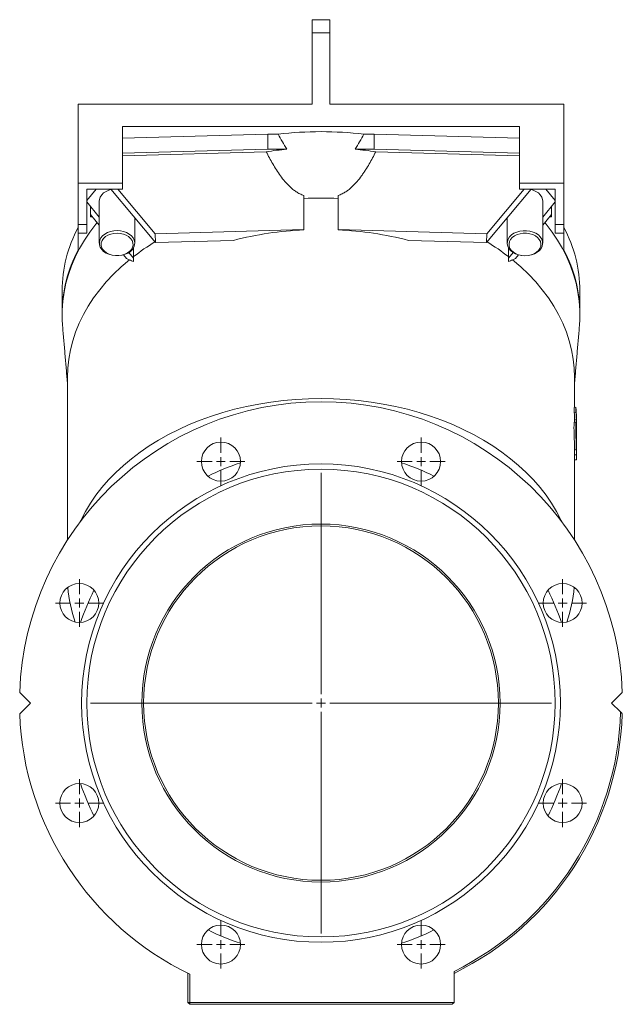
# Model space of a CAD drawing. Header units: millimetres. Extents: x 744 to 1990, y 502 to 1690.
# Tile 7 of 7: x 1650 to 1990, y 1134 to 1690. Entities that reach past the tile are written whole.
import ezdxf

# ---------------------------------------------------------------- set-up
doc = ezdxf.new("R2010")
doc.units = ezdxf.units.MM

# ---------------------------------------------------------------- blocks, each defined once
blk = doc.blocks.new('SW_CENTERMARKSYMBOL_1')
at = {"color": 0, "linetype": 'Continuous', "lineweight": 0}
for p, q in [((0, 5), (0, 130)), ((-5, 0), (-130, 0)), ((0, 0), (-2.5, 0)), ((0, 0), (0, 2.5)), ((0, 0), (0, -2.5)), ((0, 0), (2.5, 0)), ((5, 0), (130, 0)), ((0, -5), (0, -130))]:
    blk.add_line(p, q, dxfattribs=at)
blk = doc.blocks.new('SW_CENTERMARKSYMBOL_2')
at = {"color": 0, "linetype": 'Continuous', "lineweight": 0}
for p, q in [((0, 5), (0, 13.5)), ((-5, 0), (-13.5, 0)), ((0, 0), (-2.5, 0)), ((0, 0), (0, 2.5)), ((0, 0), (0, -2.5)), ((0, 0), (2.5, 0)), ((5, 0), (13.5, 0)), ((0, -5), (0, -13.5))]:
    blk.add_line(p, q, dxfattribs=at)
blk = doc.blocks.new('SW_CENTERMARKSYMBOL_3')
at = {"color": 0, "linetype": 'Continuous', "lineweight": 0}
for p, q in [((0, 5), (0, 13.5)), ((-5, 0), (-13.5, 0)), ((0, 0), (-2.5, 0)), ((0, 0), (0, 2.5)), ((0, 0), (0, -2.5)), ((0, 0), (2.5, 0)), ((5, 0), (13.5, 0)), ((0, -5), (0, -13.5))]:
    blk.add_line(p, q, dxfattribs=at)
blk = doc.blocks.new('SW_CENTERMARKSYMBOL_4')
at = {"color": 0, "linetype": 'Continuous', "lineweight": 0}
for p, q in [((0, 5), (0, 13.5)), ((-5, 0), (-13.5, 0)), ((0, 0), (-2.5, 0)), ((0, 0), (0, 2.5)), ((0, 0), (0, -2.5)), ((0, 0), (2.5, 0)), ((5, 0), (13.5, 0)), ((0, -5), (0, -13.5))]:
    blk.add_line(p, q, dxfattribs=at)
blk = doc.blocks.new('SW_CENTERMARKSYMBOL_5')
at = {"color": 0, "linetype": 'Continuous', "lineweight": 0}
for p, q in [((0, 5), (0, 13.5)), ((-5, 0), (-13.5, 0)), ((0, 0), (-2.5, 0)), ((0, 0), (0, 2.5)), ((0, 0), (0, -2.5)), ((0, 0), (2.5, 0)), ((5, 0), (13.5, 0)), ((0, -5), (0, -13.5))]:
    blk.add_line(p, q, dxfattribs=at)
blk = doc.blocks.new('SW_CENTERMARKSYMBOL_6')
at = {"color": 0, "linetype": 'Continuous', "lineweight": 0}
for p, q in [((0, 5), (0, 13.5)), ((-5, 0), (-13.5, 0)), ((0, 0), (-2.5, 0)), ((0, 0), (0, 2.5)), ((0, 0), (0, -2.5)), ((0, 0), (2.5, 0)), ((5, 0), (13.5, 0)), ((0, -5), (0, -13.5))]:
    blk.add_line(p, q, dxfattribs=at)
blk = doc.blocks.new('SW_CENTERMARKSYMBOL_7')
at = {"color": 0, "linetype": 'Continuous', "lineweight": 0}
for p, q in [((0, 5), (0, 13.5)), ((-5, 0), (-13.5, 0)), ((0, 0), (-2.5, 0)), ((0, 0), (0, 2.5)), ((0, 0), (0, -2.5)), ((0, 0), (2.5, 0)), ((5, 0), (13.5, 0)), ((0, -5), (0, -13.5))]:
    blk.add_line(p, q, dxfattribs=at)
blk = doc.blocks.new('SW_CENTERMARKSYMBOL_8')
at = {"color": 0, "linetype": 'Continuous', "lineweight": 0}
for p, q in [((0, 5), (0, 13.5)), ((-5, 0), (-13.5, 0)), ((0, 0), (-2.5, 0)), ((0, 0), (0, 2.5)), ((0, 0), (0, -2.5)), ((0, 0), (2.5, 0)), ((5, 0), (13.5, 0)), ((0, -5), (0, -13.5))]:
    blk.add_line(p, q, dxfattribs=at)
blk = doc.blocks.new('SW_CENTERMARKSYMBOL_9')
at = {"color": 0, "linetype": 'Continuous', "lineweight": 0}
for p, q in [((0, 5), (0, 13.5)), ((-5, 0), (-13.5, 0)), ((0, 0), (-2.5, 0)), ((0, 0), (0, 2.5)), ((0, 0), (0, -2.5)), ((0, 0), (2.5, 0)), ((5, 0), (13.5, 0)), ((0, -5), (0, -13.5))]:
    blk.add_line(p, q, dxfattribs=at)

msp = doc.modelspace()

# ---------------------------------------------------------------- linework, layer by layer
at = {"color": 7, "linetype": 'Continuous', "lineweight": 15}
for p, q in [((1815.11, 1690.02), (1815.11, 1682.7)), ((1825.11, 1690.02), (1825.11, 1682.7)), ((1815.11, 1682.7), (1815.11, 1642.4)), ((1825.11, 1682.7), (1815.11, 1682.7)), ((1825.11, 1682.7), (1825.11, 1642.4)), ((1683.11, 1597.85), (1683.11, 1642.4)), ((1683.11, 1642.4), (1815.11, 1642.4)), ((1825.11, 1642.4), (1957.11, 1642.4)), ((1957.11, 1597.85), (1957.11, 1642.4)), ((1708.11, 1597.85), (1708.11, 1629.67)), ((1932.11, 1629.67), (1708.11, 1629.67)), ((1932.11, 1597.85), (1932.11, 1629.67)), ((1708.11, 1623.11), (1790.11, 1625.43)), ((1790.11, 1616.94), (1790.11, 1625.43)), ((1790.11, 1625.43), (1796.03, 1625.43)), ((1844.19, 1625.43), (1850.11, 1625.43)), ((1850.11, 1616.94), (1850.11, 1625.43)), ((1850.11, 1625.43), (1932.11, 1623.11)), ((1708.11, 1614.62), (1790.11, 1616.94)), ((1790.11, 1616.94), (1800.87, 1616.94)), ((1839.35, 1616.94), (1850.11, 1616.94)), ((1850.11, 1616.94), (1932.11, 1614.62)), ((1789.25, 1615.5), (1708.11, 1613.21)), ((1932.11, 1613.21), (1850.97, 1615.5)), ((1708.11, 1597.85), (1683.11, 1597.85)), ((1683.11, 1597.85), (1683.11, 1574.52)), ((1708.11, 1594.31), (1708.11, 1597.85)), ((1957.11, 1597.85), (1932.11, 1597.85)), ((1932.11, 1597.85), (1932.11, 1594.31)), ((1957.11, 1574.52), (1957.11, 1597.85)), ((1688.11, 1594.31), (1708.11, 1594.31)), ((1688.11, 1574.52), (1688.11, 1594.31)), ((1693.27, 1594.31), (1688.11, 1587.99)), ((1701.69, 1594.31), (1726.81, 1564.23)), ((1705.54, 1594.31), (1726.53, 1569.18)), ((1810.44, 1571.55), (1810.44, 1590.87)), ((1810.44, 1589.13), (1810.44, 1571.46)), ((1829.78, 1571.55), (1829.78, 1590.87)), ((1829.78, 1589.13), (1829.78, 1571.46)), ((1938.53, 1594.31), (1913.41, 1564.23)), ((1934.68, 1594.31), (1913.69, 1569.18)), ((1932.11, 1594.31), (1952.11, 1594.31)), ((1952.11, 1587.99), (1946.95, 1594.31)), ((1952.11, 1594.31), (1952.11, 1574.52)), ((1688.11, 1587.2), (1695.11, 1578.63)), ((1690.11, 1584.75), (1690.11, 1580.17)), ((1945.11, 1578.63), (1952.11, 1587.2)), ((1950.11, 1584.75), (1950.11, 1580.17)), ((1695.11, 1574.05), (1690.11, 1580.17)), ((1690.11, 1578.76), (1690.11, 1580.17)), ((1691.26, 1578.76), (1690.11, 1578.76)), ((1945.11, 1574.05), (1950.11, 1580.17)), ((1950.11, 1578.76), (1948.96, 1578.76)), ((1950.11, 1580.17), (1950.11, 1578.76)), ((1688.11, 1574.52), (1683.11, 1574.52)), ((1683.11, 1574.52), (1683.11, 1569.57)), ((1688.11, 1569.57), (1688.11, 1574.52)), ((1952.11, 1574.52), (1957.11, 1574.52)), ((1952.11, 1574.52), (1952.11, 1569.57)), ((1957.11, 1569.57), (1957.11, 1574.52)), ((1683.11, 1569.57), (1688.11, 1569.57)), ((1683.11, 1569.57), (1683.11, 1560)), ((1726.53, 1569.18), (1810.44, 1571.55)), ((1726.81, 1564.23), (1726.53, 1569.18)), ((1810.44, 1571.46), (1810.44, 1571.55)), ((1913.69, 1569.18), (1829.78, 1571.55)), ((1829.78, 1571.46), (1829.78, 1571.55)), ((1913.41, 1564.23), (1913.69, 1569.18)), ((1952.11, 1569.57), (1957.11, 1569.57)), ((1957.11, 1560), (1957.11, 1569.57)), ((1726.81, 1564.23), (1770.77, 1565.48)), ((1913.41, 1564.23), (1869.45, 1565.48)), ((1710.41, 1555.31), (1708.76, 1557.33)), ((1714.36, 1555.42), (1711.75, 1558.62)), ((1714.36, 1561.22), (1714.36, 1555.42)), ((1925.86, 1561.22), (1925.86, 1555.42)), ((1925.86, 1555.42), (1928.47, 1558.62)), ((1929.81, 1555.31), (1931.46, 1557.33)), ((1714.36, 1555.42), (1714.36, 1553.48)), ((1925.86, 1555.42), (1925.86, 1553.48)), ((1962.89, 1471.27), (1963.88, 1471.31)), ((1962.89, 1471.27), (1962.89, 1468.45)), ((1962.89, 1468.45), (1963.88, 1468.49)), ((1963.88, 1471.31), (1963.88, 1468.49)), ((1963.1, 1464.21), (1964.1, 1464.22)), ((1963.1, 1464.21), (1963.1, 1462.9)), ((1964.1, 1464.22), (1964.1, 1461.24)), ((1964.1, 1449.57), (1964.1, 1459.06)), ((1963.1, 1447.38), (1963.1, 1444.41)), ((1964.1, 1447.39), (1964.1, 1444.42)), ((1963.1, 1444.41), (1964.1, 1444.42)), ((1963.11, 1441.58), (1964.1, 1441.57)), ((1656.22, 1304.4), (1650.22, 1310.4)), ((1990, 1310.4), (1984, 1304.4)), ((1650.22, 1298.4), (1656.22, 1304.4)), ((1984, 1304.4), (1989.03, 1299.37)), ((1745.11, 1135.4), (1745.11, 1151.84)), ((1746.11, 1151.35), (1746.11, 1135.4)), ((1895.11, 1152.95), (1895.11, 1135.4)), ((1746.11, 1135.4), (1745.11, 1135.4)), ((1745.11, 1135.4), (1746.11, 1134.4)), ((1746.11, 1135.4), (1895.11, 1135.4)), ((1746.11, 1135.4), (1746.11, 1134.4)), ((1894.11, 1134.4), (1746.11, 1134.4)), ((1894.11, 1134.4), (1895.11, 1135.4))]:
    msp.add_line(p, q, dxfattribs=at)
at = {"color": 7, "linetype": 'Continuous', "lineweight": 15, "flags": 128}
for points in [[(1695.11, 1587.6), (1695.21, 1588.6), (1695.66, 1589.91), (1696.45, 1591.13), (1697.55, 1592.23), (1698.93, 1593.15), (1700.53, 1593.88), (1701.74, 1594.25)], [(1938.48, 1594.25), (1939.69, 1593.88), (1941.29, 1593.15), (1942.67, 1592.23), (1943.77, 1591.13), (1944.56, 1589.91), (1945.01, 1588.6), (1945.11, 1587.6)], [(1693.91, 1575.52), (1693.16, 1574.6), (1689.77, 1570.12), (1686.69, 1565.53), (1683.94, 1560.84), (1681.51, 1556.06), (1679.42, 1551.2), (1677.67, 1546.27), (1676.27, 1541.29), (1675.21, 1536.27), (1674.51, 1531.22), (1674.15, 1526.14), (1674.15, 1521.06), (1674.37, 1517.41)], [(1965.85, 1517.41), (1966.07, 1521.06), (1966.07, 1526.14), (1965.71, 1531.22), (1965.01, 1536.27), (1963.95, 1541.29), (1962.55, 1546.27), (1960.8, 1551.2), (1958.71, 1556.06), (1956.28, 1560.84), (1953.53, 1565.53), (1950.45, 1570.12), (1947.06, 1574.6), (1946.31, 1575.52)], [(1705.11, 1570.98), (1707, 1570.85), (1708.83, 1570.47), (1710.52, 1569.86), (1712.01, 1569.03), (1713.26, 1568.01), (1714.21, 1566.85), (1714.83, 1565.58), (1715.1, 1564.24), (1715.01, 1562.9), (1714.56, 1561.6), (1713.77, 1560.37), (1712.67, 1559.28), (1711.29, 1558.35), (1709.69, 1557.62), (1707.93, 1557.12), (1706.06, 1556.87), (1704.16, 1556.87), (1702.29, 1557.12), (1700.53, 1557.62), (1698.93, 1558.35), (1697.55, 1559.28), (1696.45, 1560.37), (1695.66, 1561.6), (1695.21, 1562.9), (1695.12, 1564.24), (1695.39, 1565.58), (1696.01, 1566.85), (1696.96, 1568.01), (1698.21, 1569.03), (1699.7, 1569.86), (1701.39, 1570.47), (1703.22, 1570.85), (1705.11, 1570.98)], [(1705.11, 1569.57), (1703.3, 1569.44), (1701.56, 1569.05), (1699.97, 1568.42), (1698.59, 1567.59), (1697.47, 1566.57), (1696.67, 1565.41), (1696.21, 1564.17), (1696.12, 1562.88), (1696.4, 1561.61), (1697.03, 1560.4), (1697.99, 1559.31), (1699.25, 1558.37), (1700.74, 1557.64), (1702.42, 1557.13), (1704.2, 1556.87), (1706.02, 1556.87), (1707.8, 1557.13), (1709.48, 1557.64), (1710.97, 1558.37), (1712.23, 1559.31), (1713.19, 1560.4), (1713.82, 1561.61), (1714.1, 1562.88), (1714.01, 1564.17), (1713.55, 1565.41), (1712.75, 1566.57), (1711.63, 1567.59), (1710.25, 1568.42), (1708.66, 1569.05), (1706.92, 1569.44), (1705.11, 1569.57)], [(1935.11, 1556.84), (1933.22, 1556.97), (1931.39, 1557.34), (1929.7, 1557.96), (1928.21, 1558.79), (1926.96, 1559.81), (1926.01, 1560.97), (1925.39, 1562.24), (1925.12, 1563.57), (1925.21, 1564.91), (1925.66, 1566.22), (1926.45, 1567.44), (1927.55, 1568.54), (1928.93, 1569.47), (1930.53, 1570.19), (1932.29, 1570.69), (1934.16, 1570.95), (1936.06, 1570.95), (1937.93, 1570.69), (1939.69, 1570.19), (1941.29, 1569.47), (1942.67, 1568.54), (1943.77, 1567.44), (1944.56, 1566.22), (1945.01, 1564.91), (1945.1, 1563.57), (1944.83, 1562.24), (1944.21, 1560.97), (1943.26, 1559.81), (1942.01, 1558.79), (1940.52, 1557.96), (1938.83, 1557.34), (1937, 1556.97), (1935.11, 1556.84)], [(1935.11, 1556.84), (1936.92, 1556.97), (1938.66, 1557.35), (1940.25, 1557.98), (1941.63, 1558.82), (1942.75, 1559.84), (1943.55, 1560.99), (1944.01, 1562.24), (1944.1, 1563.52), (1943.82, 1564.8), (1943.19, 1566), (1942.23, 1567.1), (1940.97, 1568.03), (1939.48, 1568.77), (1937.8, 1569.27), (1936.02, 1569.53), (1934.2, 1569.53), (1932.42, 1569.27), (1930.74, 1568.77), (1929.25, 1568.03), (1927.99, 1567.1), (1927.03, 1566), (1926.4, 1564.8), (1926.12, 1563.52), (1926.21, 1562.24), (1926.67, 1560.99), (1927.47, 1559.84), (1928.59, 1558.82), (1929.97, 1557.98), (1931.56, 1557.35), (1933.3, 1556.97), (1935.11, 1556.84)], [(1712.05, 1554.47), (1707.41, 1550.49), (1703.07, 1546.35), (1699.04, 1542.05), (1695.31, 1537.62), (1691.92, 1533.05), (1688.85, 1528.37), (1686.13, 1523.59), (1683.75, 1518.71), (1681.74, 1513.76), (1680.08, 1508.74), (1678.78, 1503.66), (1677.85, 1498.55), (1677.3, 1493.4), (1677.11, 1488.25)], [(1963.11, 1488.25), (1962.92, 1493.4), (1962.37, 1498.55), (1961.44, 1503.66), (1960.14, 1508.74), (1958.48, 1513.76), (1956.46, 1518.71), (1954.09, 1523.59), (1951.37, 1528.37), (1948.3, 1533.05), (1944.91, 1537.62), (1941.18, 1542.05), (1937.15, 1546.35), (1932.81, 1550.49), (1928.17, 1554.47)], [(1956.06, 1406.46), (1955.41, 1407.84), (1952.95, 1412.55), (1950.15, 1417.17), (1947.04, 1421.68), (1943.62, 1426.08), (1939.89, 1430.35), (1935.87, 1434.48), (1931.56, 1438.47), (1926.97, 1442.3), (1922.13, 1445.97), (1917.03, 1449.46), (1911.69, 1452.77), (1906.13, 1455.89), (1900.35, 1458.81), (1894.38, 1461.52), (1888.22, 1464.02), (1881.9, 1466.3), (1875.42, 1468.36), (1868.81, 1470.18), (1862.08, 1471.77), (1855.24, 1473.13), (1848.32, 1474.24), (1841.33, 1475.11), (1834.29, 1475.73), (1827.21, 1476.1), (1820.11, 1476.23), (1813.01, 1476.1), (1805.93, 1475.73), (1798.89, 1475.11), (1791.9, 1474.24), (1784.98, 1473.13), (1778.14, 1471.77), (1771.41, 1470.18), (1764.8, 1468.36), (1758.32, 1466.3), (1752, 1464.02), (1745.84, 1461.52), (1739.87, 1458.81), (1734.09, 1455.89), (1728.53, 1452.77), (1723.19, 1449.46), (1718.09, 1445.97), (1713.25, 1442.3), (1708.66, 1438.47), (1704.35, 1434.48), (1700.33, 1430.35), (1696.6, 1426.08), (1693.18, 1421.68), (1690.07, 1417.17), (1687.27, 1412.55), (1684.81, 1407.84), (1684.16, 1406.46)]]:
    msp.add_lwpolyline(points, dxfattribs=at)
at = {"color": 7, "linetype": 'Continuous', "lineweight": 15}
for centre, radius in [((1763.66, 1440.67), 11), ((1876.56, 1440.67), 11), ((1820.11, 1304.4), 135), ((1820.11, 1304.4), 132), ((1820.11, 1304.4), 101), ((1820.11, 1304.4), 100), ((1683.84, 1360.85), 11), ((1956.38, 1360.85), 11), ((1683.84, 1247.95), 11), ((1956.38, 1247.95), 11), ((1763.66, 1168.13), 11), ((1876.56, 1168.13), 11)]:
    msp.add_circle(centre, radius, dxfattribs=at)
for centre, radius, start, end in [((1820.11, 1421.19), 205.65, 83.2748, 96.7252), ((1819.74, 1417.01), 200.82, 95.3922, 98.7334), ((1820.48, 1417.01), 200.82, 81.2666, 84.6078), ((1820.11, 1387.26), 202.1, 87.2585, 92.7415), ((1750.83, 1536.67), 76.72, 151.9673, 179.7232), ((1888.77, 1536.51), 77.35, 0.3911, 27.9184), ((1819.53, 1376.55), 195.12, 92.6681, 104.4697), ((1820.69, 1376.55), 195.12, 75.5303, 87.3319), ((1796.31, 1450.49), 133.84, 121.461, 127.7567), ((1843.91, 1450.49), 133.84, 52.2433, 58.539), ((1750.83, 1523.94), 76.72, 151.9673, 179.7232), ((1888.77, 1523.78), 77.35, 0.3911, 27.9184), ((1820.11, 1304.4), 170, 2.0226, 177.9774), ((1891.46, 1462.79), 71.65, 1.1345, 4.5295), ((1892.03, 1465.62), 72.08, 0.0006, 4.5311), ((1891.98, 1462.79), 72.13, 1.1341, 4.5298), ((1820.11, 1304.4), 143, 108.5393, 116.4607), ((1820.11, 1304.4), 143, 63.5393, 71.4607), ((1891.6, 1442.99), 71.51, 0.0003, 1.1334), ((1892.11, 1442.99), 72, 358.8667, 1.1333), ((1751.27, 1375.43), 74.18, 184.4314, 199.9837), ((1820.11, 1304.4), 143, 153.5393, 161.4607), ((1820.11, 1304.4), 143, 18.5393, 26.4607), ((1889.12, 1375.4), 74, 339.9982, 355.5868), ((1820.11, 1304.4), 170, 182.0226, 244.196), ((1820.11, 1304.4), 169, 296.3458, 358.2941), ((1820.11, 1304.4), 170, 296.179, 357.9774), ((1820.11, 1304.4), 143, 198.5393, 206.4607), ((1820.11, 1304.4), 143, 333.5393, 341.4607), ((1820.11, 1304.4), 143, 243.5393, 251.4607), ((1820.11, 1304.4), 143, 288.5393, 296.4607)]:
    msp.add_arc(centre, radius, start, end, dxfattribs=at)
for centre, major_axis, ratio, start_param, end_param in [((1806.27, 1372.86), (-124.91, 185.53), 0.249464, 5.8529, 5.870444), ((1820.11, 1355.9), (-133.99, 199.43), 0.250492, 5.901607, 5.925926), ((1820.11, 1355.9), (133.99, 199.43), 0.250492, 0.357259, 0.381578), ((1833.95, 1372.86), (124.91, 185.53), 0.249464, 0.412741, 0.430285)]:
    msp.add_ellipse(centre, major_axis=major_axis, ratio=ratio, start_param=start_param, end_param=end_param, dxfattribs=at)
for points, degree in [([(1825.11, 1690.02), (1815.11, 1690.02)], 1), ([(1695.11, 1587.6), (1695.11, 1563.91)], 1), ([(1945.11, 1563.91), (1945.11, 1587.6)], 1), ([(1715.11, 1563.91), (1715.11, 1578.25)], 1), ([(1925.11, 1578.25), (1925.11, 1563.91)], 1), ([(1674.11, 1537.04), (1674.11, 1524.31)], 1), ([(1966.11, 1524.31), (1966.11, 1537.04)], 1), ([(1674.37, 1517.41), (1677.11, 1485.21)], 1), ([(1963.11, 1485.21), (1965.85, 1517.41)], 1), ([(1677.11, 1488.25), (1677.11, 1396.33)], 1), ([(1963.11, 1471.28), (1963.11, 1488.25)], 1), ([(1964.11, 1442.99), (1964.11, 1465.62)], 1), ([(1963.1, 1447.38), (1963.43, 1447.38), (1963.76, 1447.39), (1964.1, 1447.39)], 3), ([(1963.11, 1396.33), (1963.11, 1442.99)], 1), ([(1989.03, 1299.37), (1989.36, 1299.05), (1989.68, 1298.72), (1990, 1298.4)], 3)]:
    msp.add_open_spline(points, degree=degree, dxfattribs=at)
for points, knots in [([(1796.03, 1625.43), (1796.76, 1623.99), (1797.53, 1622.57), (1799.14, 1619.73), (1799.98, 1618.33), (1800.87, 1616.94)], [0, 0, 0, 0, 0.5, 0.5, 1, 1, 1, 1]), ([(1839.35, 1616.94), (1840.24, 1618.33), (1841.08, 1619.73), (1842.69, 1622.56), (1843.45, 1623.99), (1844.19, 1625.43)], [0, 0, 0, 0, 0.5, 0.5, 1, 1, 1, 1]), ([(1810.44, 1590.87), (1809.63, 1591.11), (1808.87, 1591.41), (1807.79, 1591.94), (1807.44, 1592.12), (1806.76, 1592.51), (1806.43, 1592.71), (1805.48, 1593.34), (1804.88, 1593.78), (1803.73, 1594.7), (1803.18, 1595.18), (1801.6, 1596.66), (1800.65, 1597.68), (1798.87, 1599.77), (1798.04, 1600.84), (1796.46, 1603.01), (1795.71, 1604.12), (1794.28, 1606.34), (1793.6, 1607.47), (1792.28, 1609.74), (1791.64, 1610.89), (1790.41, 1613.19), (1789.82, 1614.34), (1789.25, 1615.5)], [0, 0, 0, 0, 0.0625, 0.0625, 0.09375, 0.09375, 0.125, 0.125, 0.1875, 0.1875, 0.25, 0.25, 0.375, 0.375, 0.5, 0.5, 0.625, 0.625, 0.75, 0.75, 0.875, 0.875, 1, 1, 1, 1]), ([(1829.78, 1590.87), (1830.19, 1590.99), (1830.58, 1591.12), (1831.35, 1591.43), (1831.72, 1591.59), (1832.8, 1592.12), (1833.47, 1592.51), (1834.75, 1593.34), (1835.36, 1593.79), (1836.51, 1594.71), (1837.05, 1595.19), (1838.61, 1596.65), (1839.56, 1597.67), (1841.35, 1599.77), (1842.18, 1600.84), (1843.38, 1602.49), (1843.77, 1603.04), (1844.52, 1604.15), (1844.89, 1604.7), (1845.96, 1606.38), (1846.64, 1607.51), (1848.62, 1610.9), (1849.83, 1613.19), (1850.97, 1615.5)], [0, 0, 0, 0, 0.03125, 0.03125, 0.0625, 0.0625, 0.125, 0.125, 0.1875, 0.1875, 0.25, 0.25, 0.375, 0.375, 0.5, 0.5, 0.5625, 0.5625, 0.625, 0.625, 0.75, 0.75, 1, 1, 1, 1]), ([(1810.44, 1590.87), (1810.44, 1590.83), (1810.44, 1590.8), (1810.44, 1590.76), (1810.44, 1590.22), (1810.44, 1589.68), (1810.44, 1589.13)], [0.058774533, 0.058774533, 0.058774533, 0.058774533, 0.058910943, 0.058910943, 0.058910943, 0.06108993, 0.06108993, 0.06108993, 0.06108993]), ([(1829.78, 1590.87), (1829.78, 1590.83), (1829.78, 1590.8), (1829.78, 1590.76), (1829.78, 1590.22), (1829.78, 1589.68), (1829.78, 1589.13)], [0.058774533, 0.058774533, 0.058774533, 0.058774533, 0.058910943, 0.058910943, 0.058910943, 0.06108993, 0.06108993, 0.06108993, 0.06108993]), ([(1962.93, 1462.77), (1962.92, 1462.8), (1962.87, 1462.96), (1962.79, 1462.05), (1962.75, 1460.11), (1962.79, 1457.25), (1962.9, 1453.92), (1963.03, 1450.42), (1963.07, 1448.39), (1963.1, 1447.38)], [0, 0, 0, 0, 0.046343, 0.205288, 0.364232, 0.523177, 0.682121, 0.841064, 1, 1, 1, 1]), ([(1963.93, 1462.93), (1963.77, 1462.92), (1963.43, 1462.91), (1963.1, 1462.9), (1962.93, 1462.89)], [0, 0, 0, 0, 0.500003, 1, 1, 1, 1]), ([(1964.1, 1461.24), (1964.09, 1461.32), (1964.09, 1461.47), (1964.08, 1461.77), (1964.06, 1462.21), (1964.02, 1462.67), (1963.96, 1462.95), (1963.9, 1462.93), (1963.84, 1462.61), (1963.79, 1462.01), (1963.76, 1461.15), (1963.75, 1460.04), (1963.76, 1458.73), (1963.79, 1457.24), (1963.84, 1455.63), (1963.9, 1453.94), (1963.96, 1452.21), (1964.02, 1450.51), (1964.06, 1449.15), (1964.08, 1448.25), (1964.09, 1447.75), (1964.09, 1447.51), (1964.1, 1447.39)], [0, 0, 0, 0, 0.015702, 0.031391, 0.062758, 0.125421, 0.188013, 0.250531, 0.312975, 0.375356, 0.43769, 0.499999, 0.562309, 0.624643, 0.687024, 0.749468, 0.811986, 0.874577, 0.937231, 0.968614, 0.984307, 1, 1, 1, 1]), ([(1964.02, 1459.83), (1964.01, 1459.85), (1963.99, 1459.91), (1963.95, 1459.26), (1963.93, 1457.97), (1963.95, 1456.11), (1964, 1453.95), (1964.06, 1451.65), (1964.08, 1450.27), (1964.1, 1449.57)], [0, 0, 0, 0, 0.068592, 0.2237343, 0.3786739, 0.5336137, 0.6887557, 0.8442127, 1, 1, 1, 1]), ([(1964.05, 1459.8), (1964.05, 1459.8), (1964.05, 1459.8), (1964.06, 1459.79), (1964.06, 1459.78), (1964.06, 1459.77), (1964.06, 1459.76), (1964.06, 1459.73), (1964.06, 1459.7), (1964.07, 1459.63), (1964.07, 1459.58), (1964.08, 1459.51), (1964.08, 1459.51), (1964.08, 1459.5), (1964.08, 1459.5), (1964.08, 1459.49), (1964.08, 1459.48), (1964.08, 1459.46), (1964.08, 1459.44), (1964.08, 1459.39), (1964.09, 1459.35), (1964.09, 1459.3), (1964.09, 1459.3), (1964.09, 1459.3), (1964.09, 1459.3), (1964.09, 1459.3), (1964.09, 1459.3), (1964.09, 1459.3), (1964.09, 1459.3), (1964.09, 1459.29), (1964.09, 1459.29), (1964.09, 1459.28), (1964.09, 1459.27), (1964.09, 1459.24), (1964.09, 1459.22), (1964.09, 1459.16), (1964.09, 1459.12), (1964.1, 1459.06)], [0, 0, 0, 0, 0.0039063, 0.0039063, 0.0078126, 0.0078126, 0.0156251, 0.0156251, 0.0312501, 0.0312501, 0.0625001, 0.0625001, 0.0644532, 0.0644532, 0.0664063, 0.0664063, 0.0703126, 0.0703126, 0.0781251, 0.0781251, 0.0937501, 0.0937501, 0.0939942, 0.0939942, 0.0942383, 0.0942383, 0.0947266, 0.0947266, 0.0957032, 0.0957032, 0.0976563, 0.0976563, 0.1015626, 0.1015626, 0.1093751, 0.1093751, 0.1250001, 0.1250001, 0.1250001, 0.1250001])]:
    msp.add_open_spline(points, degree=3, knots=knots, dxfattribs=at)

# ---------------------------------------------------------------- block references
at = {"color": 7, "linetype": 'Continuous', "lineweight": 0}
for name, p in [('SW_CENTERMARKSYMBOL_9', (1763.66, 1440.67)), ('SW_CENTERMARKSYMBOL_8', (1876.56, 1440.67)), ('SW_CENTERMARKSYMBOL_1', (1820.11, 1304.4)), ('SW_CENTERMARKSYMBOL_2', (1683.84, 1360.85)), ('SW_CENTERMARKSYMBOL_7', (1956.38, 1360.85)), ('SW_CENTERMARKSYMBOL_3', (1683.84, 1247.95)), ('SW_CENTERMARKSYMBOL_6', (1956.38, 1247.95)), ('SW_CENTERMARKSYMBOL_4', (1763.66, 1168.13)), ('SW_CENTERMARKSYMBOL_5', (1876.56, 1168.13))]:
    msp.add_blockref(name, p, dxfattribs=at)

doc.saveas('drawing.dxf')
